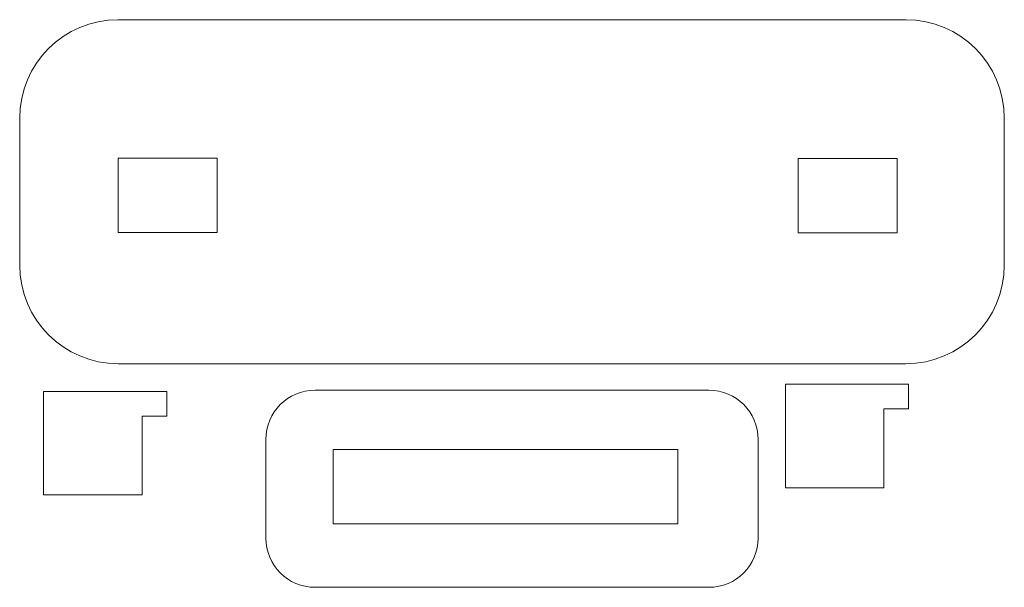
# Model space of a CAD drawing. Header units: millimetres. Extents: x 43 to 1043, y 611 to 1187.
import ezdxf

# ---------------------------------------------------------------- set-up
doc = ezdxf.new("R2010")
doc.units = ezdxf.units.MM

msp = doc.modelspace()

# ---------------------------------------------------------------- linework, layer by layer
at = {"color": 7, "linetype": 'Continuous', "lineweight": 15}
for p, q in [((942.6, 1187.2), (142.6, 1187.2)), ((42.6, 1087.2), (42.6, 938.2)), ((1042.6, 938.2), (1042.6, 1087.2)), ((243.1, 1046.9), (142.6, 1046.9)), ((142.6, 1046.9), (142.6, 971.4)), ((243.1, 971.4), (243.1, 1046.9)), ((933.9, 1046.5), (833.4, 1046.5)), ((833.4, 1046.5), (833.4, 971)), ((933.9, 971), (933.9, 1046.5)), ((142.6, 971.4), (243.1, 971.4)), ((833.4, 971), (933.9, 971)), ((142.6, 838.2), (942.6, 838.2)), ((742.6, 811.3), (342.6, 811.3)), ((820.4, 817.3), (820.4, 712.3)), ((945.4, 817.3), (820.4, 817.3)), ((945.4, 792.3), (945.4, 817.3)), ((66.9, 810), (66.9, 705)), ((191.9, 810), (66.9, 810)), ((191.9, 785), (191.9, 810)), ((920.4, 792.3), (945.4, 792.3)), ((920.4, 712.3), (920.4, 792.3)), ((166.9, 785), (191.9, 785)), ((166.9, 705), (166.9, 785)), ((292.6, 761.3), (292.6, 661.3)), ((792.6, 661.3), (792.6, 761.3)), ((710.9, 751.2), (360.9, 751.2)), ((360.9, 751.2), (360.9, 675.7)), ((710.9, 675.7), (710.9, 751.2)), ((820.4, 712.3), (920.4, 712.3)), ((66.9, 705), (166.9, 705)), ((360.9, 675.7), (710.9, 675.7)), ((342.6, 611.3), (742.6, 611.3))]:
    msp.add_line(p, q, dxfattribs=at)
for centre, radius, start, end in [((142.6, 1087.2), 100, 90, 180), ((942.6, 1087.2), 100, 0, 90), ((142.6, 938.2), 100, 180, 270), ((942.6, 938.2), 100, 270, 0), ((342.6, 761.3), 50, 90, 180), ((742.6, 761.3), 50, 0, 90), ((342.6, 661.3), 50, 180, 270), ((742.6, 661.3), 50, 270, 0)]:
    msp.add_arc(centre, radius, start, end, dxfattribs=at)

doc.saveas('drawing.dxf')
